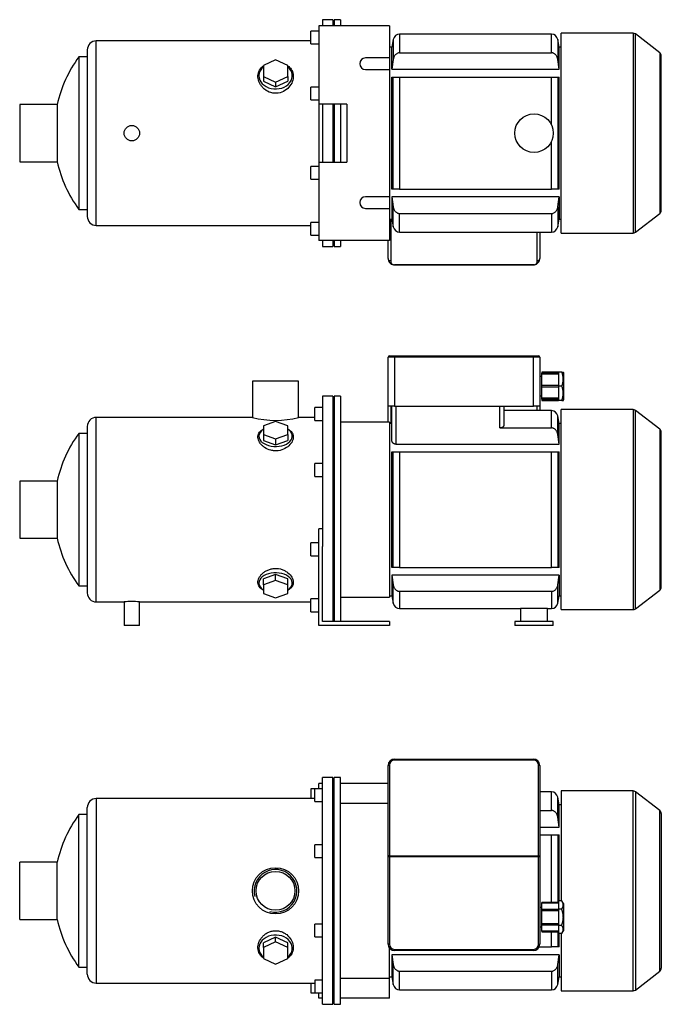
# Model space of a CAD drawing. Header units: millimetres. Extents: x 130 to 1175, y 15 to 805.
# Tile 1 of 2: x 130 to 629, y 39 to 805. Entities that reach past the tile are written whole.
import ezdxf

# ---------------------------------------------------------------- set-up
doc = ezdxf.new("R2010")
doc.units = ezdxf.units.MM
for name, color, linetype in [('1', 7, 'Continuous'), ('BASETTA_MEC_80_M', 7, 'Continuous'), ('CARCASSA_MEC_80-', 7, 'Continuous'), ('COPRIVENTOLA_MEC', 7, 'Continuous'), ('CORPO_MH_3-5_[7]', 7, 'Continuous'), ('FLANGIA_MOTORE_T', 7, 'Continuous'), ('PIEDINO_MEC_80_I', 7, 'Continuous'), ('STAFFA_3-5-9_INT', 7, 'Continuous')]:
    doc.layers.add(name, color=color, linetype=linetype)

# ---------------------------------------------------------------- blocks, each defined once
blk = doc.blocks.new('SE1')
at = {"layer": '1', "color": 7, "linetype": 'Continuous'}
for p, q in [((535.83, 117.49), (535.83, 118)), ((548.83, 118), (535.83, 118)), ((548.83, 117.49), (535.83, 117.49)), ((535.83, 112.5), (535.83, 117.49)), ((551.33, 119.2), (548.83, 119.2)), ((548.83, 119.2), (548.83, 116.03)), ((548.83, 116.03), (548.83, 112.85)), ((552.83, 117.23), (551.33, 119.21)), ((552.83, 117.23), (552.83, 95.78)), ((535.83, 111.56), (535.83, 112.5)), ((548.83, 112.5), (535.83, 112.5)), ((548.83, 111.56), (535.83, 111.56)), ((535.83, 101.44), (535.83, 111.56)), ((551.33, 112.85), (548.83, 112.85)), ((548.83, 112.85), (548.83, 106.5)), ((548.83, 101.44), (535.83, 101.44)), ((535.83, 100.5), (535.83, 101.44)), ((535.83, 95.51), (535.83, 100.5)), ((535.83, 100.5), (548.83, 100.5)), ((548.83, 106.5), (548.83, 100.15)), ((551.33, 100.15), (548.83, 100.15)), ((548.83, 100.15), (548.83, 96.98)), ((535.83, 95.51), (535.83, 95)), ((548.83, 95.51), (535.83, 95.51)), ((535.83, 95), (548.83, 95)), ((548.83, 96.98), (548.83, 93.8)), ((551.33, 93.8), (548.83, 93.8)), ((551.33, 93.79), (552.83, 95.78))]:
    blk.add_line(p, q, dxfattribs=at)
for points in [[(551.33, 112.85), (551.95, 113.67), (552.27, 114.41), (552.62, 115.24), (552.62, 116.03), (552.62, 116.82), (552.27, 117.64), (551.96, 118.38), (551.33, 119.2)], [(551.33, 100.15), (551.95, 101.79), (552.27, 103.27), (552.62, 104.91), (552.62, 106.49), (552.63, 108.07), (552.27, 109.73), (551.95, 111.21), (551.33, 112.85)], [(551.33, 93.8), (551.95, 94.62), (552.27, 95.36), (552.62, 96.18), (552.62, 96.98), (552.62, 97.77), (552.27, 98.59), (551.96, 99.33), (551.33, 100.15)]]:
    blk.add_open_spline(points, degree=2, knots=[0, 0, 0, 0.25, 0.25, 0.5, 0.5, 0.75, 0.75, 1, 1, 1], dxfattribs=at)
at = {"layer": 'BASETTA_MEC_80_M', "color": 7, "linetype": 'Continuous'}
for p, q in [((416.33, 153.97), (416.33, 224.5)), ((417.33, 224.66), (417.33, 154.13)), ((421.33, 229.5), (529.33, 229.5)), ((421.33, 229.5), (421.33, 228.66)), ((529.33, 228.66), (421.33, 228.66)), ((529.33, 229.5), (529.33, 228.66)), ((533.33, 154.13), (533.33, 224.66)), ((534.33, 224.5), (534.33, 153.97)), ((416.33, 153.34), (416.33, 153.97)), ((416.33, 85.5), (416.33, 153.34)), ((417.33, 153.34), (416.33, 153.34)), ((417.33, 154.13), (533.33, 154.13)), ((417.33, 154.13), (417.33, 153.34)), ((533.33, 153.34), (417.33, 153.34)), ((417.33, 153.34), (417.33, 85.5)), ((533.33, 153.34), (533.33, 154.13)), ((533.33, 85.5), (533.33, 153.34)), ((534.33, 153.34), (533.33, 153.34)), ((534.33, 153.97), (534.33, 153.34)), ((534.33, 153.34), (534.33, 85.5)), ((535.83, 114), (534.33, 114)), ((534.33, 99), (535.83, 99)), ((417.33, 85.5), (416.33, 85.5)), ((533.33, 85.5), (534.33, 85.5)), ((421.33, 81.5), (529.33, 81.5)), ((421.33, 81.5), (421.33, 80.5)), ((529.33, 80.5), (421.33, 80.5)), ((529.33, 81.5), (529.33, 80.5))]:
    blk.add_line(p, q, dxfattribs=at)
for centre, radius, start, end in [((421.33, 224.5), 5, 90, 180), ((421.33, 224.66), 4, 90, 180), ((529.33, 224.5), 5, 0, 90), ((529.33, 224.66), 4, 0, 90), ((421.33, 85.5), 5, 180, 270), ((421.33, 85.5), 4, 180, 270), ((529.33, 85.5), 4, 270, 0), ((529.33, 85.5), 5, 270, 0)]:
    blk.add_arc(centre, radius, start, end, dxfattribs=at)
for centre, major_axis, start_param, end_param in [((417.33, 224.5), (-1, 0), 4.712389, 6.283185), ((533.33, 224.5), (1, 0), 0, 1.570796), ((417.33, 153.97), (1, 0), 1.570796, 3.141593), ((533.33, 153.97), (1, 0), 0, 1.570796)]:
    blk.add_ellipse(centre, major_axis=major_axis, ratio=0.156434, start_param=start_param, end_param=end_param, dxfattribs=at)
at = {"layer": 'CARCASSA_MEC_80-', "color": 7, "linetype": 'Continuous'}
for p, q in [((543.37, 204), (534.33, 204)), ((543.37, 189.48), (543.37, 204)), ((548.3, 184.31), (548.3, 199.87)), ((549.33, 194), (548.3, 199.87)), ((549.33, 176.64), (549.33, 194)), ((550.83, 194), (549.33, 194)), ((534.33, 189.48), (543.37, 189.48)), ((549.33, 176.64), (548.3, 184.31)), ((534.33, 176.64), (549.33, 176.64)), ((534.33, 170.5), (543.37, 170.5)), ((543.37, 118), (543.37, 170.5)), ((543.37, 170.5), (548.3, 170.5)), ((548.3, 170.5), (549.33, 170.5)), ((548.3, 170.5), (548.3, 118)), ((549.33, 119.2), (549.33, 170.5)), ((543.37, 83.5), (543.37, 95)), ((548.3, 95), (548.3, 83.5)), ((549.33, 83.5), (549.33, 93.8)), ((549.33, 77.36), (419.33, 77.36)), ((419.33, 77.36), (419.33, 60)), ((533.91, 83.5), (543.37, 83.5)), ((548.3, 83.5), (543.37, 83.5)), ((549.33, 83.5), (548.3, 83.5)), ((548.3, 69.69), (549.33, 77.36)), ((549.33, 77.36), (549.33, 60)), ((420.37, 54.13), (420.37, 69.69)), ((548.3, 54.13), (548.3, 69.69)), ((425.29, 64.52), (543.37, 64.52)), ((425.29, 50), (425.29, 64.52)), ((543.37, 64.52), (543.37, 50)), ((417.33, 60), (419.33, 60)), ((419.33, 60), (420.37, 54.13)), ((548.3, 54.13), (549.33, 60)), ((549.33, 60), (550.83, 60)), ((425.29, 50), (543.37, 50))]:
    blk.add_line(p, q, dxfattribs=at)
for centre, start, end in [((543.37, 199), 10, 90), ((425.29, 55), 190, 270), ((543.37, 55), 270, 350)]:
    blk.add_arc(centre, 5, start, end, dxfattribs=at)
for points, knots in [([(548.3, 184.31), (548.21, 184.96), (548.04, 185.58), (547.66, 186.48), (547.52, 186.77), (547.18, 187.32), (546.99, 187.58), (546.56, 188.07), (546.33, 188.3), (545.82, 188.71), (545.55, 188.88), (545.11, 189.1), (544.96, 189.17), (544.65, 189.28), (544.5, 189.33), (544.03, 189.44), (543.7, 189.48), (543.37, 189.48)], [0, 0, 0, 0, 0.25, 0.25, 0.375, 0.375, 0.5, 0.5, 0.625, 0.625, 0.75, 0.75, 0.8125, 0.8125, 0.875, 0.875, 1, 1, 1, 1]), ([(420.37, 69.69), (420.46, 69.04), (420.62, 68.42), (421, 67.53), (421.15, 67.23), (421.49, 66.68), (421.68, 66.42), (422.1, 65.93), (422.34, 65.7), (422.84, 65.3), (423.12, 65.12), (423.55, 64.9), (423.7, 64.84), (424.01, 64.72), (424.16, 64.68), (424.64, 64.56), (424.96, 64.52), (425.29, 64.52)], [0, 0, 0, 0, 0.25, 0.25, 0.375, 0.375, 0.5, 0.5, 0.625, 0.625, 0.75, 0.75, 0.8125, 0.8125, 0.875, 0.875, 1, 1, 1, 1]), ([(543.37, 64.52), (543.7, 64.52), (544.02, 64.56), (544.65, 64.71), (544.96, 64.83), (545.54, 65.11), (545.81, 65.29), (546.32, 65.7), (546.55, 65.92), (546.98, 66.41), (547.17, 66.67), (547.51, 67.23), (547.66, 67.51), (547.91, 68.11), (548.02, 68.42), (548.19, 69.05), (548.25, 69.37), (548.3, 69.69)], [0, 0, 0, 0, 0.125, 0.125, 0.25, 0.25, 0.375, 0.375, 0.5, 0.5, 0.625, 0.625, 0.75, 0.75, 0.875, 0.875, 1, 1, 1, 1])]:
    blk.add_open_spline(points, degree=3, knots=knots, dxfattribs=at)
blk.add_open_spline([(419.33, 77.36), (419.67, 74.8), (420.01, 72.25), (420.37, 69.69)], degree=3, dxfattribs=at)
at = {"layer": 'COPRIVENTOLA_MEC', "color": 7, "linetype": 'Continuous'}
for p, q in [((550.83, 204.75), (550.83, 119.2)), ((606.81, 204.75), (550.83, 204.75)), ((606.81, 49.25), (606.81, 204.75)), ((608.64, 204.13), (608.64, 49.87)), ((627.66, 189.54), (608.64, 204.13)), ((627.66, 64.46), (627.66, 189.54)), ((628.83, 187.16), (628.83, 66.84)), ((550.83, 93.8), (550.83, 49.25)), ((608.64, 49.87), (627.66, 64.46)), ((550.83, 49.25), (606.81, 49.25))]:
    blk.add_line(p, q, dxfattribs=at)
for centre, start, end in [((606.81, 201.75), 52.5, 90), ((625.83, 187.16), 0, 52.5), ((625.83, 66.84), 307.5, 0), ((606.81, 52.25), 270, 307.5)]:
    blk.add_arc(centre, 3, start, end, dxfattribs=at)
at = {"layer": 'CORPO_MH_3-5_[7]', "color": 7, "linetype": 'Continuous'}
for p, q in [((365.33, 38.75), (365.33, 215.25)), ((373.33, 215.25), (365.33, 215.25)), ((373.33, 38.75), (373.33, 215.25)), ((359.33, 196.37), (359.33, 206.37)), ((365.33, 206.37), (359.33, 206.37)), ((182.33, 62.25), (182.33, 191.75)), ((189.33, 198.75), (189.33, 55.25)), ((359.33, 198.75), (189.33, 198.75)), ((359.33, 196.37), (365.33, 196.37)), ((175.77, 67.75), (175.77, 186.25)), ((182.33, 186.25), (175.77, 186.25)), ((359.33, 152.81), (359.33, 162.81)), ((365.33, 162.81), (359.33, 162.81)), ((129.73, 104.75), (129.73, 149.25)), ((158.84, 149.25), (129.73, 149.25)), ((158.84, 104.75), (158.84, 149.25)), ((359.33, 152.81), (365.33, 152.81)), ((129.73, 104.75), (158.84, 104.75)), ((359.33, 91.2), (359.33, 101.2)), ((365.33, 101.2), (359.33, 101.2)), ((328.83, 91.01), (319.33, 86.69)), ((328.83, 87.32), (319.33, 82.99)), ((319.33, 82.99), (319.33, 86.69)), ((338.33, 86.69), (328.83, 91.01)), ((328.83, 87.32), (328.83, 91.01)), ((338.33, 82.99), (328.83, 87.32)), ((338.33, 82.99), (338.33, 86.69)), ((359.33, 91.2), (365.33, 91.2)), ((319.33, 82.99), (319.33, 74.35)), ((338.33, 74.35), (338.33, 82.99)), ((319.33, 74.35), (328.83, 70.03)), ((328.83, 70.03), (338.33, 74.35)), ((175.77, 67.75), (182.33, 67.75)), ((189.33, 55.25), (359.33, 55.25)), ((359.33, 57.63), (359.33, 47.63)), ((365.33, 57.63), (359.33, 57.63)), ((359.33, 47.63), (365.33, 47.63)), ((365.33, 38.75), (373.33, 38.75))]:
    blk.add_line(p, q, dxfattribs=at)
for radius in [18, 15.15]:
    blk.add_circle((328.73, 127), radius, dxfattribs=at)
for centre, radius, start, end in [((189.33, 191.75), 7, 90, 180), ((256.33, 127), 100, 143.66538, 167.14409), ((328.73, 127), 16.62, 255, 195), ((256.33, 127), 100, 192.85591, 216.33462), ((189.33, 62.25), 7, 180, 270)]:
    blk.add_arc(centre, radius, start, end, dxfattribs=at)
for start_param, end_param in [(2.390244, 6.283185), (0, 0.751348)]:
    blk.add_ellipse((328.83, 82.37), major_axis=(-13, 0), ratio=0.788011, start_param=start_param, end_param=end_param, dxfattribs=at)
blk.add_open_spline([(319.33, 74.61), (318.97, 74.88), (318.63, 75.17), (317.74, 76), (317.24, 76.57), (315.96, 78.43), (315.42, 79.8), (314.97, 82.76), (315.07, 84.28), (315.92, 87.35), (316.64, 88.85), (318.19, 90.94), (318.78, 91.59), (320.07, 92.81), (320.8, 93.37), (322.36, 94.37), (323.18, 94.79), (324.93, 95.46), (325.87, 95.71), (328.69, 96.16), (330.66, 96.03), (333.4, 95.24), (334.29, 94.87), (335.93, 94), (336.7, 93.49), (338.84, 91.77), (339.99, 90.4), (341.69, 87.49), (342.24, 85.94), (342.69, 82.89), (342.59, 81.36), (341.75, 78.55), (341.01, 77.23), (339.5, 75.58), (338.96, 75.08), (338.36, 74.63)], degree=3, knots=[0.1389216, 0.1389216, 0.1389216, 0.1389216, 0.15625, 0.15625, 0.1875, 0.1875, 0.25, 0.25, 0.3125, 0.3125, 0.375, 0.375, 0.40625, 0.40625, 0.4375, 0.4375, 0.46875, 0.46875, 0.5, 0.5, 0.5625, 0.5625, 0.59375, 0.59375, 0.625, 0.625, 0.6875, 0.6875, 0.75, 0.75, 0.8125, 0.8125, 0.875, 0.875, 0.9041554, 0.9041554, 0.9041554, 0.9041554], dxfattribs=at)
at = {"layer": 'FLANGIA_MOTORE_T', "color": 7, "linetype": 'Continuous'}
for p, q in [((374.33, 38.75), (374.33, 215.25)), ((379.33, 215.25), (374.33, 215.25)), ((379.33, 38.75), (379.33, 215.25)), ((374.33, 213.75), (373.33, 213.75)), ((416.33, 195), (379.33, 195)), ((417.33, 59), (417.33, 82.5)), ((379.33, 59), (417.33, 59)), ((373.33, 40.25), (374.33, 40.25)), ((374.33, 38.75), (379.33, 38.75))]:
    blk.add_line(p, q, dxfattribs=at)
at = {"layer": 'STAFFA_3-5-9_INT', "color": 7, "linetype": 'Continuous'}
for p, q in [((365.33, 210.5), (362.33, 210.5)), ((362.33, 206.37), (362.33, 210.5)), ((416.33, 210.5), (379.33, 210.5)), ((356.33, 206.37), (356.33, 198.75)), ((359.33, 206.37), (356.33, 206.37)), ((356.33, 55.25), (356.33, 47.63)), ((417.33, 43.5), (417.33, 59)), ((356.33, 47.63), (359.33, 47.63)), ((362.33, 43.5), (362.33, 47.63)), ((365.33, 43.5), (362.33, 43.5)), ((417.33, 43.5), (379.33, 43.5))]:
    blk.add_line(p, q, dxfattribs=at)
blk = doc.blocks.new('SE2')
at = {"layer": '1', "color": 7, "linetype": 'Continuous'}
for p, q in [((535.83, 530.49), (535.83, 529.51)), ((548.83, 530.49), (535.83, 530.49)), ((535.83, 528.75), (535.83, 529.51)), ((548.83, 529.51), (535.83, 529.51)), ((548.83, 528.75), (535.83, 528.75)), ((535.83, 519.99), (535.83, 528.75)), ((551.33, 530.49), (548.83, 530.49)), ((548.83, 530.49), (548.83, 524.99)), ((551.33, 530.49), (552.62, 530.49)), ((552.83, 530.21), (552.62, 530.49)), ((552.83, 530.21), (552.83, 508.76)), ((548.83, 524.99), (548.83, 519.49)), ((535.83, 518.99), (535.83, 519.99)), ((548.83, 519.99), (535.83, 519.99)), ((535.83, 510.22), (535.83, 518.99)), ((535.83, 518.99), (548.83, 518.99)), ((551.33, 519.49), (548.83, 519.49)), ((548.83, 519.49), (548.83, 513.99)), ((548.83, 513.99), (548.83, 508.49)), ((548.83, 510.22), (535.83, 510.22)), ((535.83, 509.46), (535.83, 510.22)), ((535.83, 509.46), (535.83, 508.49)), ((535.83, 509.46), (548.83, 509.46)), ((535.83, 508.49), (548.83, 508.49)), ((551.33, 508.49), (548.83, 508.49)), ((551.33, 508.49), (552.62, 508.49)), ((552.62, 508.48), (552.83, 508.76))]:
    blk.add_line(p, q, dxfattribs=at)
for centre in [(540.11, 524.99), (540.11, 513.99)]:
    blk.add_arc(centre, 12.5, 333.89139, 26.10861, dxfattribs=at)
at = {"layer": 'BASETTA_MEC_80_M', "color": 7, "linetype": 'Continuous'}
for p, q in [((416.33, 503.99), (416.33, 541.99)), ((421.33, 541.99), (416.33, 541.99)), ((417.33, 542.99), (421.33, 542.99)), ((421.33, 542.99), (529.33, 542.99)), ((421.33, 542.99), (421.33, 541.99)), ((421.33, 541.99), (421.33, 503.99)), ((529.33, 541.99), (421.33, 541.99)), ((529.33, 542.99), (533.33, 542.99)), ((529.33, 542.99), (529.33, 541.99)), ((529.33, 503.99), (529.33, 541.99)), ((534.33, 541.99), (529.33, 541.99)), ((534.33, 541.99), (534.33, 503.99)), ((535.83, 526.99), (534.33, 526.99)), ((534.33, 511.99), (535.83, 511.99)), ((421.33, 503.99), (416.33, 503.99)), ((416.33, 491.49), (416.33, 503.99)), ((418.33, 503.99), (418.33, 490.49)), ((421.33, 503.99), (529.33, 503.99)), ((534.33, 503.99), (529.33, 503.99)), ((532.33, 500.49), (532.33, 503.99)), ((534.33, 503.99), (534.33, 500.49))]:
    blk.add_line(p, q, dxfattribs=at)
for centre, start, end in [((417.33, 541.99), 90, 180), ((533.33, 541.99), 0, 90)]:
    blk.add_arc(centre, 1, start, end, dxfattribs=at)
at = {"layer": 'CARCASSA_MEC_80-', "color": 7, "linetype": 'Continuous'}
for p, q in [((419.33, 476.86), (419.33, 503.99)), ((422.33, 503.99), (422.33, 474.45)), ((503.33, 487.02), (503.33, 503.99)), ((506.33, 503.99), (506.33, 488.98)), ((543.37, 500.49), (506.33, 500.49)), ((543.37, 487.02), (543.37, 500.49)), ((419.33, 490.49), (417.33, 490.49)), ((548.3, 481.95), (548.3, 496.36)), ((549.33, 490.49), (548.3, 496.36)), ((549.33, 474.45), (549.33, 490.49)), ((550.83, 490.49), (549.33, 490.49)), ((503.33, 487.02), (543.37, 487.02)), ((549.33, 474.45), (548.3, 481.95)), ((419.33, 378.49), (419.33, 468.49)), ((419.33, 468.49), (420.37, 468.49)), ((420.37, 378.49), (420.37, 468.49)), ((420.37, 468.49), (425.29, 468.49)), ((422.33, 474.45), (549.33, 474.45)), ((425.29, 468.49), (543.37, 468.49)), ((425.29, 468.49), (425.29, 378.49)), ((543.37, 378.49), (543.37, 468.49)), ((543.37, 468.49), (548.3, 468.49)), ((548.3, 468.49), (549.33, 468.49)), ((548.3, 468.49), (548.3, 378.49)), ((549.33, 378.49), (549.33, 468.49)), ((420.37, 378.49), (419.33, 378.49)), ((425.29, 378.49), (420.37, 378.49)), ((425.29, 378.49), (543.37, 378.49)), ((548.3, 378.49), (543.37, 378.49)), ((549.33, 378.49), (548.3, 378.49)), ((549.33, 372.53), (419.33, 372.53)), ((419.33, 372.53), (419.33, 356.49)), ((419.33, 372.53), (420.37, 365.03)), ((548.3, 365.03), (549.33, 372.53)), ((549.33, 372.53), (549.33, 356.49)), ((420.37, 350.62), (420.37, 365.03)), ((425.29, 359.95), (543.37, 359.95)), ((425.29, 359.95), (425.29, 346.49)), ((543.37, 359.95), (543.37, 346.49)), ((548.3, 350.62), (548.3, 365.03)), ((417.33, 356.49), (419.33, 356.49)), ((419.33, 356.49), (420.37, 350.62)), ((548.3, 350.62), (549.33, 356.49)), ((549.33, 356.49), (550.83, 356.49)), ((425.29, 346.49), (519.33, 346.49)), ((540.33, 346.49), (543.37, 346.49))]:
    blk.add_line(p, q, dxfattribs=at)
for centre, radius, start, end in [((543.37, 495.49), 5, 10, 90), ((425.29, 351.49), 5, 190, 270), ((529.83, 269.67), 77.01, 85.9047, 94.0953), ((543.37, 351.49), 5, 270, 350)]:
    blk.add_arc(centre, radius, start, end, dxfattribs=at)
for points, knots in [([(506.33, 488.98), (506.33, 488.75), (506.27, 488.52), (506.07, 488.19), (505.98, 488.08), (505.79, 487.87), (505.67, 487.77), (505.41, 487.58), (505.26, 487.49), (504.94, 487.33), (504.76, 487.26), (504.38, 487.15), (504.18, 487.1), (503.77, 487.04), (503.55, 487.02), (503.33, 487.02)], [0, 0, 0, 0, 0.25, 0.25, 0.375, 0.375, 0.5, 0.5, 0.625, 0.625, 0.75, 0.75, 0.875, 0.875, 1, 1, 1, 1]), ([(548.3, 481.95), (548.21, 482.59), (548.04, 483.2), (547.66, 484.08), (547.51, 484.37), (547.16, 484.92), (546.97, 485.17), (546.55, 485.65), (546.31, 485.88), (545.8, 486.27), (545.53, 486.44), (545.1, 486.65), (544.95, 486.72), (544.64, 486.83), (544.49, 486.87), (544.02, 486.98), (543.7, 487.02), (543.37, 487.02)], [0, 0, 0, 0, 0.25, 0.25, 0.375, 0.375, 0.5, 0.5, 0.625, 0.625, 0.75, 0.75, 0.8125, 0.8125, 0.875, 0.875, 1, 1, 1, 1]), ([(422.33, 474.45), (422.1, 474.45), (421.88, 474.47), (421.45, 474.55), (421.24, 474.61), (420.86, 474.76), (420.68, 474.86), (420.36, 475.06), (420.22, 475.17), (419.96, 475.4), (419.85, 475.53), (419.66, 475.78), (419.59, 475.91), (419.46, 476.18), (419.41, 476.32), (419.35, 476.59), (419.33, 476.72), (419.33, 476.86)], [0, 0, 0, 0, 0.125, 0.125, 0.25, 0.25, 0.375, 0.375, 0.5, 0.5, 0.625, 0.625, 0.75, 0.75, 0.875, 0.875, 1, 1, 1, 1]), ([(420.37, 365.03), (420.46, 364.39), (420.63, 363.77), (421.01, 362.89), (421.16, 362.6), (421.5, 362.06), (421.69, 361.8), (422.11, 361.32), (422.35, 361.1), (422.86, 360.7), (423.13, 360.53), (423.57, 360.32), (423.72, 360.26), (424.02, 360.15), (424.17, 360.1), (424.64, 359.99), (424.96, 359.95), (425.29, 359.95)], [0, 0, 0, 0, 0.25, 0.25, 0.375, 0.375, 0.5, 0.5, 0.625, 0.625, 0.75, 0.75, 0.8125, 0.8125, 0.875, 0.875, 1, 1, 1, 1]), ([(543.37, 359.95), (543.7, 359.95), (544.01, 359.99), (544.64, 360.14), (544.94, 360.25), (545.52, 360.53), (545.79, 360.7), (546.3, 361.09), (546.54, 361.31), (546.97, 361.79), (547.16, 362.05), (547.5, 362.6), (547.65, 362.88), (547.91, 363.47), (548.01, 363.77), (548.19, 364.39), (548.25, 364.71), (548.3, 365.03)], [0, 0, 0, 0, 0.125, 0.125, 0.25, 0.25, 0.375, 0.375, 0.5, 0.5, 0.625, 0.625, 0.75, 0.75, 0.875, 0.875, 1, 1, 1, 1])]:
    blk.add_open_spline(points, degree=3, knots=knots, dxfattribs=at)
at = {"layer": 'COPRIVENTOLA_MEC', "color": 7, "linetype": 'Continuous'}
for p, q in [((550.83, 345.74), (550.83, 501.24)), ((606.81, 501.24), (550.83, 501.24)), ((606.81, 501.24), (606.81, 345.74)), ((608.64, 346.36), (608.64, 500.62)), ((627.66, 486.02), (608.64, 500.62)), ((627.66, 486.02), (627.66, 360.95)), ((628.83, 363.33), (628.83, 483.64)), ((608.64, 346.36), (627.66, 360.95)), ((550.83, 345.74), (606.81, 345.74))]:
    blk.add_line(p, q, dxfattribs=at)
for centre, start, end in [((606.81, 498.24), 52.5, 90), ((625.83, 483.64), 0, 52.5), ((625.83, 363.33), 307.5, 0), ((606.81, 348.74), 270, 307.5)]:
    blk.add_arc(centre, 3, start, end, dxfattribs=at)
at = {"layer": 'CORPO_MH_3-5_[7]', "color": 7, "linetype": 'Continuous'}
for p, q in [((346.73, 523.49), (310.73, 523.49)), ((310.73, 523.49), (310.73, 495.23)), ((346.73, 495.24), (346.73, 523.49)), ((365.33, 511.74), (365.33, 394.92)), ((373.33, 511.74), (365.33, 511.74)), ((373.33, 511.74), (373.33, 336.49)), ((359.33, 492.86), (359.33, 502.86)), ((365.33, 502.86), (359.33, 502.86)), ((189.33, 351.74), (189.33, 495.24)), ((310.77, 495.24), (189.33, 495.24)), ((328.83, 492.1), (319.33, 488.72)), ((338.33, 488.72), (328.83, 492.1)), ((359.33, 495.24), (346.73, 495.24)), ((359.33, 492.86), (365.33, 492.86)), ((175.77, 482.74), (175.77, 364.24)), ((182.33, 482.74), (175.77, 482.74)), ((182.33, 488.24), (182.33, 358.74)), ((319.33, 488.72), (319.33, 481.97)), ((338.33, 481.97), (338.33, 488.72)), ((319.33, 481.97), (319.33, 477.24)), ((319.33, 481.97), (328.83, 478.59)), ((319.33, 477.24), (328.83, 473.86)), ((328.83, 478.59), (338.33, 481.97)), ((328.83, 478.59), (328.83, 473.86)), ((328.83, 473.86), (338.33, 477.24)), ((338.33, 481.97), (338.33, 477.24)), ((359.33, 449.29), (359.33, 459.29)), ((365.33, 459.29), (359.33, 459.29)), ((129.73, 445.74), (129.73, 401.24)), ((158.84, 445.74), (129.73, 445.74)), ((158.84, 445.74), (158.84, 401.24)), ((359.33, 449.29), (365.33, 449.29)), ((129.73, 401.24), (158.84, 401.24)), ((328.83, 373.11), (319.33, 369.73)), ((319.33, 365), (319.33, 369.73)), ((328.83, 368.38), (319.33, 365)), ((338.33, 369.73), (328.83, 373.11)), ((328.83, 368.38), (328.83, 373.11)), ((338.33, 365), (328.83, 368.38)), ((338.33, 365), (338.33, 369.73)), ((175.77, 364.24), (182.33, 364.24)), ((319.33, 365), (319.33, 358.25)), ((338.33, 358.25), (338.33, 365)), ((319.33, 358.25), (328.83, 354.87)), ((328.83, 354.87), (338.33, 358.25)), ((189.33, 351.74), (210.93, 351.74)), ((210.93, 351.74), (210.93, 333.49)), ((222.91, 351.74), (356.33, 351.74)), ((222.93, 333.49), (222.93, 351.74)), ((222.93, 333.49), (210.93, 333.49))]:
    blk.add_line(p, q, dxfattribs=at)
for centre, radius, start, end in [((189.33, 488.24), 7, 90, 180), ((328.73, 564.71), 71.77, 255.4749, 284.5251), ((256.33, 423.49), 100, 143.66538, 167.14409), ((256.33, 423.49), 100, 192.85591, 216.33462), ((189.33, 358.74), 7, 180, 270), ((216.93, 280.23), 71.76, 85.20375, 94.79625)]:
    blk.add_arc(centre, radius, start, end, dxfattribs=at)
for centre, start_param, end_param in [((328.83, 480.62), 0, 3.892941), ((328.83, 480.62), 5.531837, 6.283185), ((328.83, 366.36), 2.390244, 6.283185), ((328.83, 366.36), 0, 0.751348)]:
    blk.add_ellipse(centre, major_axis=(-13, 0), ratio=0.615661, start_param=start_param, end_param=end_param, dxfattribs=at)
for points, knots in [([(330.81, 469.33), (329.86, 469.21), (328.91, 469.18), (327.01, 469.28), (326.05, 469.43), (323.32, 470.11), (321.64, 470.89), (319.53, 472.32), (318.88, 472.85), (317.74, 473.96), (317.24, 474.53), (315.96, 476.33), (315.42, 477.56), (314.97, 480), (315.07, 481.16), (315.92, 483.32), (316.64, 484.27), (318.16, 485.5), (318.71, 485.85), (319.31, 486.17)], [0, 0, 0, 0, 0.03125, 0.03125, 0.0625, 0.0625, 0.125, 0.125, 0.15625, 0.15625, 0.1875, 0.1875, 0.25, 0.25, 0.3125, 0.3125, 0.375, 0.375, 0.4043708, 0.4043708, 0.4043708, 0.4043708]), ([(338.36, 486.17), (339.36, 485.64), (340.19, 485.01), (341.69, 483.4), (342.24, 482.36), (342.69, 480.1), (342.59, 478.88), (341.75, 476.44), (341.01, 475.2), (338.96, 472.92), (337.62, 471.85), (334.53, 470.2), (332.72, 469.58), (330.81, 469.33)], [0.6394434, 0.6394434, 0.6394434, 0.6394434, 0.6875, 0.6875, 0.75, 0.75, 0.8125, 0.8125, 0.875, 0.875, 0.9375, 0.9375, 1, 1, 1, 1]), ([(319.33, 360.79), (318.97, 360.98), (318.63, 361.19), (317.74, 361.79), (317.24, 362.21), (315.96, 363.58), (315.42, 364.61), (314.97, 366.88), (315.07, 368.08), (315.92, 370.54), (316.64, 371.76), (318.19, 373.49), (318.78, 374.03), (320.07, 375.05), (320.8, 375.52), (322.36, 376.36), (323.18, 376.72), (324.93, 377.29), (325.87, 377.51), (328.69, 377.89), (330.66, 377.77), (333.4, 377.1), (334.29, 376.79), (335.93, 376.05), (336.7, 375.62), (338.84, 374.17), (339.99, 373.04), (341.69, 370.66), (342.24, 369.4), (342.69, 366.99), (342.59, 365.8), (341.75, 363.67), (341.01, 362.69), (339.5, 361.48), (338.96, 361.13), (338.36, 360.81)], [0.1389216, 0.1389216, 0.1389216, 0.1389216, 0.15625, 0.15625, 0.1875, 0.1875, 0.25, 0.25, 0.3125, 0.3125, 0.375, 0.375, 0.40625, 0.40625, 0.4375, 0.4375, 0.46875, 0.46875, 0.5, 0.5, 0.5625, 0.5625, 0.59375, 0.59375, 0.625, 0.625, 0.6875, 0.6875, 0.75, 0.75, 0.8125, 0.8125, 0.875, 0.875, 0.9041554, 0.9041554, 0.9041554, 0.9041554])]:
    blk.add_open_spline(points, degree=3, knots=knots, dxfattribs=at)
at = {"layer": 'FLANGIA_MOTORE_T', "color": 7, "linetype": 'Continuous'}
for p, q in [((374.33, 510.24), (373.33, 510.24)), ((374.33, 511.74), (374.33, 336.49)), ((379.33, 511.74), (374.33, 511.74)), ((379.33, 511.74), (379.33, 336.49)), ((417.33, 491.49), (379.33, 491.49)), ((417.33, 491.49), (417.33, 355.49)), ((379.33, 355.49), (417.33, 355.49)), ((373.33, 336.74), (374.33, 336.74))]:
    blk.add_line(p, q, dxfattribs=at)
at = {"layer": 'PIEDINO_MEC_80_I', "color": 7, "linetype": 'Continuous'}
for p, q in [((540.33, 346.49), (519.33, 346.49)), ((519.33, 346.49), (519.33, 336.49)), ((540.33, 336.49), (540.33, 346.49)), ((544.83, 336.49), (514.83, 336.49)), ((514.83, 336.49), (514.83, 333.49)), ((544.83, 333.49), (514.83, 333.49)), ((544.83, 333.49), (544.83, 336.49))]:
    blk.add_line(p, q, dxfattribs=at)
at = {"layer": 'STAFFA_3-5-9_INT', "color": 7, "linetype": 'Continuous'}
for p, q in [((362.33, 333.49), (362.33, 408.49)), ((365.33, 408.49), (362.33, 408.49)), ((356.33, 387.68), (356.33, 397.68)), ((362.33, 397.68), (356.33, 397.68)), ((365.33, 336.49), (365.33, 394.92)), ((356.33, 387.68), (362.33, 387.68)), ((356.33, 344.11), (356.33, 354.11)), ((362.33, 354.11), (356.33, 354.11)), ((356.33, 344.11), (362.33, 344.11)), ((417.33, 333.49), (362.33, 333.49)), ((417.33, 336.49), (365.33, 336.49)), ((417.33, 336.49), (417.33, 333.49))]:
    blk.add_line(p, q, dxfattribs=at)
blk = doc.blocks.new('SE3')
at = {"layer": 'BASETTA_MEC_80_M', "color": 7, "linetype": 'Continuous'}
for p, q in [((418.33, 649.3), (418.33, 617.03)), ((532.33, 617.03), (532.33, 639.3)), ((534.33, 639.3), (534.33, 618.8)), ((416.33, 618.8), (416.33, 632.8)), ((420.86, 613.84), (420.49, 613.87)), ((420.86, 613.84), (529.8, 613.84)), ((529.33, 613.8), (421.33, 613.8)), ((530.18, 613.87), (529.8, 613.84))]:
    blk.add_line(p, q, dxfattribs=at)
for centre, radius, start, end in [((421.33, 618.8), 5, 180, 260.25299), ((421.51, 616.95), 3.18, 178.53632, 258.24971), ((421.33, 618.8), 5, 260.25299, 270), ((529.33, 618.8), 5, 270, 279.74701), ((529.16, 616.95), 3.18, 281.75029, 1.46368), ((529.33, 618.8), 5, 279.74701, 0)]:
    blk.add_arc(centre, radius, start, end, dxfattribs=at)
for centre, major_axis, start_param, end_param in [((418.33, 618.8), (2, 0), 3.141593, 4.712389), ((532.33, 618.8), (-2, 0), 1.570796, 3.141593)]:
    blk.add_ellipse(centre, major_axis=major_axis, ratio=0.884615, start_param=start_param, end_param=end_param, dxfattribs=at)
at = {"layer": 'CARCASSA_MEC_80-', "color": 7, "linetype": 'Continuous'}
for p, q in [((420.37, 789.16), (419.33, 783.3)), ((420.37, 789.16), (420.37, 773.61)), ((425.29, 793.3), (425.29, 778.78)), ((543.37, 793.3), (425.29, 793.3)), ((543.37, 778.78), (543.37, 793.3)), ((548.3, 789.16), (548.3, 773.61)), ((549.33, 783.3), (548.3, 789.16)), ((419.33, 783.3), (417.33, 783.3)), ((419.33, 765.94), (419.33, 783.3)), ((549.33, 765.94), (549.33, 783.3)), ((550.83, 783.3), (549.33, 783.3)), ((425.29, 778.78), (543.37, 778.78)), ((549.33, 765.94), (548.3, 773.61)), ((419.33, 765.94), (549.33, 765.94)), ((419.33, 672.8), (419.33, 759.8)), ((419.33, 759.8), (420.37, 759.8)), ((420.37, 672.8), (420.37, 759.8)), ((420.37, 759.8), (425.29, 759.8)), ((425.29, 759.8), (543.37, 759.8)), ((425.29, 759.8), (425.29, 672.8)), ((543.37, 722.75), (543.37, 759.8)), ((543.37, 759.8), (548.3, 759.8)), ((548.3, 759.8), (549.33, 759.8)), ((548.3, 759.8), (548.3, 672.8)), ((549.33, 672.8), (549.33, 759.8)), ((543.37, 672.8), (543.37, 709.84)), ((420.37, 672.8), (419.33, 672.8)), ((549.33, 666.66), (419.33, 666.66)), ((419.33, 666.66), (419.33, 649.3)), ((419.33, 666.66), (420.37, 658.98)), ((425.29, 672.8), (420.37, 672.8)), ((425.29, 672.8), (543.37, 672.8)), ((548.3, 672.8), (543.37, 672.8)), ((549.33, 672.8), (548.3, 672.8)), ((548.3, 658.98), (549.33, 666.66)), ((549.33, 666.66), (549.33, 649.3)), ((420.37, 643.43), (420.37, 658.98)), ((548.3, 658.98), (548.3, 643.43)), ((425.29, 653.81), (543.37, 653.81)), ((425.29, 639.3), (425.29, 653.81)), ((543.37, 653.81), (543.37, 639.3)), ((417.33, 649.3), (419.33, 649.3)), ((419.33, 649.3), (420.37, 643.43)), ((548.3, 643.43), (549.33, 649.3)), ((549.33, 649.3), (550.83, 649.3)), ((425.29, 639.3), (543.37, 639.3))]:
    blk.add_line(p, q, dxfattribs=at)
for centre, start, end in [((425.29, 788.3), 90, 170), ((543.37, 788.3), 10, 90), ((425.29, 644.3), 190, 270), ((543.37, 644.3), 270, 350)]:
    blk.add_arc(centre, 5, start, end, dxfattribs=at)
blk.add_open_spline([(420.37, 773.61), (420.01, 771.05), (419.67, 768.49), (419.33, 765.94)], degree=3, dxfattribs=at)
for points, knots in [([(425.29, 778.78), (424.96, 778.78), (424.64, 778.74), (424.01, 778.59), (423.7, 778.47), (423.13, 778.18), (422.85, 778.01), (422.34, 777.6), (422.11, 777.38), (421.68, 776.89), (421.49, 776.62), (421.15, 776.07), (421, 775.78), (420.75, 775.19), (420.65, 774.88), (420.48, 774.25), (420.41, 773.93), (420.37, 773.61)], [0, 0, 0, 0, 0.125, 0.125, 0.25, 0.25, 0.375, 0.375, 0.5, 0.5, 0.625, 0.625, 0.75, 0.75, 0.875, 0.875, 1, 1, 1, 1]), ([(548.3, 773.61), (548.21, 774.26), (548.04, 774.88), (547.66, 775.77), (547.52, 776.06), (547.18, 776.62), (546.99, 776.88), (546.56, 777.37), (546.33, 777.6), (545.82, 778), (545.55, 778.18), (545.11, 778.4), (544.96, 778.46), (544.65, 778.58), (544.5, 778.62), (544.03, 778.74), (543.7, 778.78), (543.37, 778.78)], [0, 0, 0, 0, 0.25, 0.25, 0.375, 0.375, 0.5, 0.5, 0.625, 0.625, 0.75, 0.75, 0.8125, 0.8125, 0.875, 0.875, 1, 1, 1, 1]), ([(420.37, 658.98), (420.46, 658.34), (420.62, 657.71), (421, 656.82), (421.15, 656.53), (421.49, 655.98), (421.68, 655.71), (422.1, 655.22), (422.34, 654.99), (422.84, 654.59), (423.12, 654.42), (423.55, 654.2), (423.7, 654.13), (424.01, 654.02), (424.16, 653.97), (424.64, 653.85), (424.96, 653.81), (425.29, 653.81)], [0, 0, 0, 0, 0.25, 0.25, 0.375, 0.375, 0.5, 0.5, 0.625, 0.625, 0.75, 0.75, 0.8125, 0.8125, 0.875, 0.875, 1, 1, 1, 1]), ([(543.37, 653.81), (543.7, 653.81), (544.02, 653.85), (544.65, 654.01), (544.96, 654.12), (545.54, 654.41), (545.81, 654.58), (546.32, 654.99), (546.55, 655.22), (546.98, 655.7), (547.17, 655.97), (547.51, 656.52), (547.66, 656.81), (547.91, 657.41), (548.02, 657.72), (548.19, 658.34), (548.25, 658.66), (548.3, 658.98)], [0, 0, 0, 0, 0.125, 0.125, 0.25, 0.25, 0.375, 0.375, 0.5, 0.5, 0.625, 0.625, 0.75, 0.75, 0.875, 0.875, 1, 1, 1, 1])]:
    blk.add_open_spline(points, degree=3, knots=knots, dxfattribs=at)
at = {"layer": 'COPRIVENTOLA_MEC', "color": 7, "linetype": 'Continuous'}
for p, q in [((550.83, 638.55), (550.83, 794.05)), ((606.81, 794.05), (550.83, 794.05)), ((606.81, 794.05), (606.81, 638.55)), ((608.64, 639.17), (608.64, 793.43)), ((627.66, 778.83), (608.64, 793.43)), ((627.66, 778.83), (627.66, 653.76)), ((628.83, 656.14), (628.83, 776.45)), ((608.64, 639.17), (627.66, 653.76)), ((550.83, 638.55), (606.81, 638.55))]:
    blk.add_line(p, q, dxfattribs=at)
for centre, start, end in [((606.81, 791.05), 52.5, 90), ((625.83, 776.45), 0, 52.5), ((625.83, 656.14), 307.5, 0), ((606.81, 641.55), 270, 307.5)]:
    blk.add_arc(centre, 3, start, end, dxfattribs=at)
at = {"layer": 'CORPO_MH_3-5_[7]', "color": 7, "linetype": 'Continuous'}
for p, q in [((365.33, 804.55), (365.33, 799.8)), ((373.33, 804.55), (365.33, 804.55)), ((373.33, 804.55), (373.33, 799.8)), ((189.33, 644.55), (189.33, 788.05)), ((356.33, 788.05), (189.33, 788.05)), ((175.77, 775.55), (175.77, 657.05)), ((182.33, 775.55), (175.77, 775.55)), ((182.33, 781.05), (182.33, 651.55)), ((328.83, 773.27), (319.33, 768.95)), ((319.33, 768.95), (319.33, 760.3)), ((338.33, 768.95), (328.83, 773.27)), ((338.33, 760.3), (338.33, 768.95)), ((319.33, 760.3), (319.33, 756.61)), ((319.33, 760.3), (328.83, 755.98)), ((328.83, 755.98), (338.33, 760.3)), ((338.33, 760.3), (338.33, 756.61)), ((319.33, 756.61), (328.83, 752.29)), ((328.83, 752.29), (338.33, 756.61)), ((328.83, 755.98), (328.83, 752.29)), ((129.73, 738.55), (129.73, 694.05)), ((158.84, 738.55), (129.73, 738.55)), ((158.84, 738.55), (158.84, 694.05)), ((365.33, 738.8), (365.33, 693.8)), ((373.33, 738.8), (373.33, 693.8)), ((129.73, 694.05), (158.84, 694.05)), ((175.77, 657.05), (182.33, 657.05)), ((189.33, 644.55), (356.33, 644.55)), ((365.33, 632.8), (365.33, 628.05)), ((365.33, 628.05), (373.33, 628.05)), ((373.33, 632.8), (373.33, 628.05))]:
    blk.add_line(p, q, dxfattribs=at)
blk.add_circle((216.93, 716.3), 6, dxfattribs=at)
for centre, radius, start, end in [((189.33, 781.05), 7, 90, 180), ((256.33, 716.3), 100, 143.66538, 167.14409), ((256.33, 716.3), 100, 192.85591, 216.33462), ((189.33, 651.55), 7, 180, 270)]:
    blk.add_arc(centre, radius, start, end, dxfattribs=at)
for start_param, end_param in [(0, 3.892941), (5.531837, 6.283185)]:
    blk.add_ellipse((328.83, 760.93), major_axis=(-13, 0), ratio=0.788011, start_param=start_param, end_param=end_param, dxfattribs=at)
for points, knots in [([(330.81, 747.43), (329.86, 747.28), (328.91, 747.24), (327.01, 747.37), (326.05, 747.54), (323.32, 748.34), (321.64, 749.25), (319.53, 750.96), (318.88, 751.6), (317.74, 752.93), (317.24, 753.63), (315.96, 755.82), (315.42, 757.35), (314.97, 760.43), (315.07, 761.92), (315.92, 764.76), (316.64, 766.05), (318.16, 767.73), (318.71, 768.22), (319.31, 768.67)], [0, 0, 0, 0, 0.03125, 0.03125, 0.0625, 0.0625, 0.125, 0.125, 0.15625, 0.15625, 0.1875, 0.1875, 0.25, 0.25, 0.3125, 0.3125, 0.375, 0.375, 0.4043708, 0.4043708, 0.4043708, 0.4043708]), ([(338.36, 768.67), (339.36, 767.92), (340.19, 767.06), (341.69, 764.88), (342.24, 763.48), (342.69, 760.56), (342.59, 759), (341.75, 755.96), (341.01, 754.43), (338.96, 751.67), (337.62, 750.4), (334.53, 748.44), (332.72, 747.72), (330.81, 747.43)], [0.6394434, 0.6394434, 0.6394434, 0.6394434, 0.6875, 0.6875, 0.75, 0.75, 0.8125, 0.8125, 0.875, 0.875, 0.9375, 0.9375, 1, 1, 1, 1])]:
    blk.add_open_spline(points, degree=3, knots=knots, dxfattribs=at)
at = {"layer": 'FLANGIA_MOTORE_T', "color": 7, "linetype": 'Continuous'}
for p, q in [((374.33, 804.55), (374.33, 799.8)), ((379.33, 804.55), (374.33, 804.55)), ((379.33, 804.55), (379.33, 799.8)), ((374.33, 803.05), (373.33, 803.05)), ((417.33, 774.8), (417.33, 765.8)), ((374.33, 738.8), (374.33, 693.8)), ((379.33, 738.8), (379.33, 693.8)), ((417.33, 666.8), (417.33, 657.8)), ((373.33, 629.55), (374.33, 629.55)), ((374.33, 632.8), (374.33, 628.05)), ((374.33, 628.05), (379.33, 628.05)), ((379.33, 632.8), (379.33, 628.05))]:
    blk.add_line(p, q, dxfattribs=at)
at = {"layer": 'PIEDINO_MEC_80_I', "color": 7, "linetype": 'Continuous'}
blk.add_circle((529.83, 716.3), 15, dxfattribs=at)
at = {"layer": 'STAFFA_3-5-9_INT', "color": 7, "linetype": 'Continuous'}
for p, q in [((417.33, 799.8), (362.33, 799.8)), ((362.33, 799.8), (362.33, 738.8)), ((417.33, 799.8), (417.33, 774.8)), ((356.33, 785.67), (356.33, 795.67)), ((362.33, 795.67), (356.33, 795.67)), ((356.33, 785.67), (362.33, 785.67)), ((417.33, 774.8), (398.73, 774.8)), ((398.73, 765.8), (417.33, 765.8)), ((417.33, 765.8), (417.33, 666.8)), ((356.33, 742.1), (356.33, 752.1)), ((362.33, 752.1), (356.33, 752.1)), ((356.33, 742.1), (362.33, 742.1)), ((362.33, 738.8), (362.33, 693.8)), ((384.33, 738.8), (362.33, 738.8)), ((384.33, 738.8), (384.33, 693.8)), ((356.33, 680.49), (356.33, 690.49)), ((362.33, 690.49), (356.33, 690.49)), ((362.33, 693.8), (362.33, 632.8)), ((362.33, 693.8), (384.33, 693.8)), ((356.33, 680.49), (362.33, 680.49)), ((417.33, 666.8), (398.73, 666.8)), ((398.73, 657.8), (417.33, 657.8)), ((417.33, 657.8), (417.33, 632.8)), ((356.33, 636.92), (356.33, 646.92)), ((362.33, 646.92), (356.33, 646.92)), ((356.33, 636.92), (362.33, 636.92)), ((417.33, 632.8), (362.33, 632.8))]:
    blk.add_line(p, q, dxfattribs=at)
for centre in [(398.73, 770.3), (398.73, 662.3)]:
    blk.add_arc(centre, 4.5, 90, 270, dxfattribs=at)

msp = doc.modelspace()

# ---------------------------------------------------------------- block references
for name in ['SE3', 'SE2', 'SE1']:
    msp.add_blockref(name, (0, 0))

doc.saveas('drawing.dxf')
